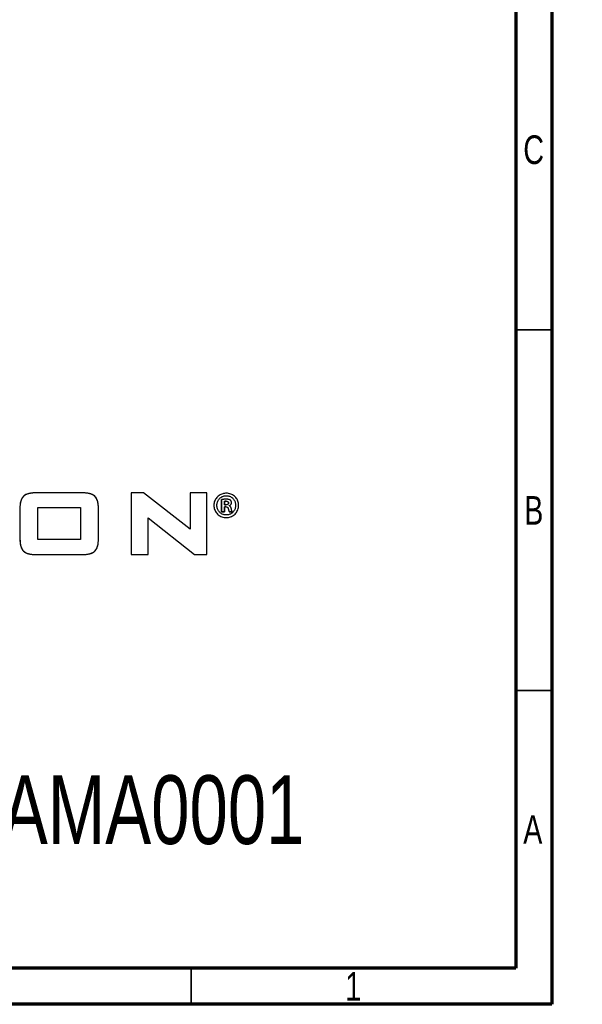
# Model space of a CAD drawing. Header units: millimetres. Extents: x 15 to 419, y 5 to 292.
# Tile 3 of 4: x 341 to 419, y 5 to 142. Entities that reach past the tile are written whole.
import ezdxf

# ---------------------------------------------------------------- set-up
doc = ezdxf.new("R2010")
doc.units = ezdxf.units.MM
doc.styles.add('SLDTEXTSTYLE0', font='TXT', dxfattribs={"width": 0.75})

msp = doc.modelspace()

# ---------------------------------------------------------------- linework, layer by layer
at = {"color": 7, "linetype": 'Continuous', "lineweight": 70}
for p, q in [((415, 292), (415, 5)), ((410, 287), (410, 10)), ((410, 10), (20, 10)), ((415, 5), (15, 5))]:
    msp.add_line(p, q, dxfattribs=at)
at = {"color": 7, "linetype": 'Continuous', "lineweight": 35}
for p, q in [((410, 98.5), (415, 98.5)), ((410, 48.5), (415, 48.5)), ((365, 10), (365, 5))]:
    msp.add_line(p, q, dxfattribs=at)
at = {"color": 7, "linetype": 'Continuous'}
for p, q in [((341.504, 75.092), (341.483, 75.05)), ((341.526, 75.133), (341.504, 75.092)), ((341.547, 75.17), (341.526, 75.133)), ((341.57, 75.207), (341.547, 75.17)), ((341.594, 75.243), (341.57, 75.207)), ((341.618, 75.278), (341.594, 75.243)), ((341.645, 75.313), (341.618, 75.278)), ((341.672, 75.347), (341.645, 75.313)), ((341.701, 75.379), (341.672, 75.347)), ((341.731, 75.411), (341.701, 75.379)), ((341.762, 75.441), (341.731, 75.411)), ((341.795, 75.471), (341.762, 75.441)), ((341.829, 75.499), (341.795, 75.471)), ((341.863, 75.526), (341.829, 75.499)), ((341.899, 75.552), (341.863, 75.526)), ((341.936, 75.576), (341.899, 75.552)), ((341.974, 75.6), (341.936, 75.576)), ((342.013, 75.622), (341.974, 75.6)), ((342.052, 75.644), (342.013, 75.622)), ((342.092, 75.664), (342.052, 75.644)), ((342.136, 75.684), (342.092, 75.664)), ((342.181, 75.703), (342.136, 75.684)), ((342.226, 75.721), (342.181, 75.703)), ((342.271, 75.738), (342.226, 75.721)), ((342.33, 75.757), (342.271, 75.738)), ((342.389, 75.775), (342.33, 75.757)), ((342.448, 75.792), (342.389, 75.775)), ((342.508, 75.807), (342.448, 75.792)), ((342.58, 75.823), (342.508, 75.807)), ((342.652, 75.838), (342.58, 75.823)), ((342.725, 75.851), (342.652, 75.838)), ((342.795, 75.862), (342.725, 75.851)), ((342.865, 75.872), (342.795, 75.862)), ((342.935, 75.881), (342.865, 75.872)), ((343.005, 75.888), (342.935, 75.881)), ((343.091, 75.896), (343.005, 75.888)), ((343.176, 75.902), (343.091, 75.896)), ((343.262, 75.907), (343.176, 75.902)), ((343.371, 75.911), (343.262, 75.907)), ((343.481, 75.913), (343.371, 75.911)), ((343.59, 75.914), (343.481, 75.913)), ((349.8, 75.914), (343.59, 75.914)), ((349.8, 75.914), (343.59, 75.914)), ((349.887, 75.914), (349.8, 75.914)), ((349.973, 75.912), (349.887, 75.914)), ((350.059, 75.91), (349.973, 75.912)), ((350.142, 75.906), (350.059, 75.91)), ((350.224, 75.902), (350.142, 75.906)), ((350.307, 75.896), (350.224, 75.902)), ((350.389, 75.888), (350.307, 75.896)), ((350.463, 75.881), (350.389, 75.888)), ((350.536, 75.871), (350.463, 75.881)), ((350.61, 75.861), (350.536, 75.871)), ((350.68, 75.85), (350.61, 75.861)), ((350.749, 75.837), (350.68, 75.85)), ((350.819, 75.823), (350.749, 75.837)), ((350.888, 75.807), (350.819, 75.823)), ((350.951, 75.791), (350.888, 75.807)), ((351.013, 75.774), (350.951, 75.791)), ((351.075, 75.755), (351.013, 75.774)), ((351.121, 75.739), (351.075, 75.755)), ((351.168, 75.722), (351.121, 75.739)), ((351.214, 75.704), (351.168, 75.722)), ((351.259, 75.684), (351.214, 75.704)), ((351.303, 75.664), (351.259, 75.684)), ((351.343, 75.644), (351.303, 75.664)), ((351.382, 75.623), (351.343, 75.644)), ((351.42, 75.601), (351.382, 75.623)), ((351.457, 75.578), (351.42, 75.601)), ((351.494, 75.553), (351.457, 75.578)), ((351.531, 75.527), (351.494, 75.553)), ((351.566, 75.499), (351.531, 75.527)), ((351.6, 75.471), (351.566, 75.499)), ((351.633, 75.441), (351.6, 75.471)), ((351.664, 75.411), (351.633, 75.441)), ((351.693, 75.38), (351.664, 75.411)), ((351.721, 75.348), (351.693, 75.38)), ((351.748, 75.314), (351.721, 75.348)), ((351.774, 75.28), (351.748, 75.314)), ((351.799, 75.244), (351.774, 75.28)), ((351.823, 75.207), (351.799, 75.244)), ((351.846, 75.17), (351.823, 75.207)), ((351.867, 75.132), (351.846, 75.17)), ((351.889, 75.091), (351.867, 75.132)), ((351.909, 75.05), (351.889, 75.091)), ((356.679, 75.914), (356.679, 67.344)), ((358.401, 75.914), (356.679, 75.914)), ((358.401, 75.914), (356.679, 75.914)), ((356.679, 75.914), (356.679, 67.344)), ((364.843, 70.889), (358.401, 75.914)), ((364.843, 70.889), (358.401, 75.914)), ((367.175, 75.914), (364.843, 75.914)), ((364.843, 75.914), (364.843, 70.889)), ((367.175, 75.914), (364.843, 75.914)), ((364.843, 75.914), (364.843, 70.889)), ((367.175, 67.344), (367.175, 75.914)), ((367.175, 67.344), (367.175, 75.914)), ((368.45, 75.147), (368.371, 75.028)), ((368.539, 75.259), (368.45, 75.147)), ((368.637, 75.363), (368.539, 75.259)), ((368.746, 75.46), (368.637, 75.363)), ((368.864, 75.548), (368.746, 75.46)), ((368.858, 75.037), (368.932, 75.122)), ((368.989, 75.626), (368.864, 75.548)), ((368.932, 75.122), (369.011, 75.198)), ((369.121, 75.693), (368.989, 75.626)), ((369.011, 75.198), (369.097, 75.268)), ((369.097, 75.268), (369.189, 75.33)), ((369.26, 75.749), (369.121, 75.693)), ((369.189, 75.33), (369.287, 75.383)), ((369.374, 75.785), (369.26, 75.749)), ((369.287, 75.383), (369.374, 75.422)), ((369.491, 75.814), (369.374, 75.785)), ((369.374, 75.422), (369.464, 75.455)), ((369.464, 75.455), (369.559, 75.481)), ((369.611, 75.834), (369.491, 75.814)), ((369.559, 75.481), (369.656, 75.499)), ((369.734, 75.847), (369.611, 75.834)), ((369.656, 75.499), (369.756, 75.511)), ((369.859, 75.851), (369.734, 75.847)), ((369.756, 75.511), (369.859, 75.515)), ((370.02, 75.844), (369.859, 75.851)), ((369.859, 75.515), (369.98, 75.509)), ((369.98, 75.509), (370.097, 75.493)), ((370.175, 75.824), (370.02, 75.844)), ((370.097, 75.493), (370.209, 75.468)), ((370.326, 75.791), (370.175, 75.824)), ((370.209, 75.468), (370.317, 75.432)), ((370.317, 75.432), (370.422, 75.387)), ((370.471, 75.746), (370.326, 75.791)), ((370.422, 75.387), (370.521, 75.332)), ((370.609, 75.688), (370.471, 75.746)), ((370.521, 75.332), (370.614, 75.27)), ((370.738, 75.622), (370.609, 75.688)), ((370.614, 75.27), (370.701, 75.199)), ((370.701, 75.199), (370.781, 75.121)), ((370.86, 75.545), (370.738, 75.622)), ((370.781, 75.121), (370.853, 75.037)), ((370.974, 75.458), (370.86, 75.545)), ((371.079, 75.363), (370.974, 75.458)), ((371.178, 75.257), (371.079, 75.363)), ((371.267, 75.143), (371.178, 75.257)), ((371.346, 75.022), (371.267, 75.143)), ((341.257, 73.91), (341.255, 73.832)), ((341.255, 73.832), (341.255, 73.754)), ((341.255, 73.754), (341.255, 69.525)), ((341.255, 73.754), (341.255, 69.525)), ((341.26, 73.989), (341.257, 73.91)), ((341.263, 74.063), (341.26, 73.989)), ((341.268, 74.138), (341.263, 74.063)), ((341.275, 74.212), (341.268, 74.138)), ((341.282, 74.286), (341.275, 74.212)), ((341.291, 74.355), (341.282, 74.286)), ((341.301, 74.423), (341.291, 74.355)), ((341.312, 74.49), (341.301, 74.423)), ((341.324, 74.555), (341.312, 74.49)), ((341.338, 74.619), (341.324, 74.555)), ((341.353, 74.682), (341.338, 74.619)), ((341.37, 74.745), (341.353, 74.682)), ((341.388, 74.804), (341.37, 74.745)), ((341.407, 74.862), (341.388, 74.804)), ((341.428, 74.92), (341.407, 74.862)), ((341.445, 74.964), (341.428, 74.92)), ((341.463, 75.007), (341.445, 74.964)), ((341.483, 75.05), (341.463, 75.007)), ((343.74, 73.89), (349.65, 73.89)), ((343.74, 69.443), (343.74, 73.89)), ((343.74, 69.443), (343.74, 73.89)), ((343.74, 73.89), (349.65, 73.89)), ((349.65, 73.89), (349.65, 69.443)), ((349.65, 73.89), (349.65, 69.443)), ((351.928, 75.008), (351.909, 75.05)), ((351.946, 74.966), (351.928, 75.008)), ((351.967, 74.911), (351.946, 74.966)), ((351.987, 74.856), (351.967, 74.911)), ((352.005, 74.8), (351.987, 74.856)), ((352.021, 74.744), (352.005, 74.8)), ((352.039, 74.678), (352.021, 74.744)), ((352.055, 74.612), (352.039, 74.678)), ((352.069, 74.545), (352.055, 74.612)), ((352.081, 74.48), (352.069, 74.545)), ((352.091, 74.416), (352.081, 74.48)), ((352.1, 74.351), (352.091, 74.416)), ((352.109, 74.286), (352.1, 74.351)), ((352.116, 74.209), (352.109, 74.286)), ((352.123, 74.131), (352.116, 74.209)), ((352.128, 74.053), (352.123, 74.131)), ((352.132, 73.953), (352.128, 74.053)), ((352.135, 73.854), (352.132, 73.953)), ((352.136, 73.754), (352.135, 73.854)), ((352.136, 69.525), (352.136, 73.754)), ((352.136, 69.525), (352.136, 73.754)), ((368.142, 74.332), (368.135, 74.178)), ((368.135, 74.178), (368.142, 74.024)), ((368.163, 74.482), (368.142, 74.332)), ((368.142, 74.024), (368.162, 73.873)), ((368.162, 73.873), (368.195, 73.728)), ((368.197, 74.628), (368.163, 74.482)), ((368.195, 73.728), (368.24, 73.587)), ((368.244, 74.768), (368.197, 74.628)), ((368.302, 74.903), (368.244, 74.768)), ((368.371, 75.028), (368.302, 74.903)), ((368.563, 74.178), (368.568, 74.298)), ((368.568, 74.055), (368.563, 74.178)), ((368.568, 74.298), (368.583, 74.415)), ((368.584, 73.934), (368.568, 74.055)), ((368.583, 74.415), (368.607, 74.529)), ((368.608, 73.818), (368.584, 73.934)), ((368.607, 74.529), (368.639, 74.639)), ((368.642, 73.706), (368.608, 73.818)), ((368.639, 74.639), (368.682, 74.746)), ((368.682, 74.746), (368.732, 74.849)), ((368.732, 74.849), (368.791, 74.946)), ((368.791, 74.946), (368.858, 75.037)), ((369.244, 74.981), (369.206, 74.974)), ((369.206, 73.301), (369.206, 74.974)), ((369.206, 74.974), (369.206, 73.301)), ((369.284, 74.988), (369.244, 74.981)), ((369.327, 74.994), (369.284, 74.988)), ((369.372, 75), (369.327, 74.994)), ((369.419, 75.005), (369.372, 75)), ((369.469, 75.01), (369.419, 75.005)), ((369.521, 75.014), (369.469, 75.01)), ((369.57, 75.017), (369.521, 75.014)), ((369.622, 75.02), (369.57, 75.017)), ((369.777, 73.974), (369.594, 73.974)), ((369.594, 73.974), (369.594, 73.301)), ((369.594, 73.301), (369.594, 73.974)), ((369.604, 74.729), (369.615, 74.732)), ((369.604, 74.729), (369.604, 74.25)), ((369.604, 74.25), (369.604, 74.729)), ((369.604, 74.25), (369.788, 74.25)), ((369.788, 74.25), (369.604, 74.25)), ((369.615, 74.732), (369.628, 74.734)), ((369.676, 75.022), (369.622, 75.02)), ((369.628, 74.734), (369.643, 74.737)), ((369.643, 74.737), (369.658, 74.739)), ((369.658, 74.739), (369.676, 74.742)), ((369.731, 75.024), (369.676, 75.022)), ((369.676, 74.742), (369.695, 74.744)), ((369.695, 74.744), (369.717, 74.746)), ((369.717, 74.746), (369.74, 74.747)), ((369.789, 75.025), (369.731, 75.024)), ((369.74, 74.747), (369.764, 74.748)), ((369.764, 74.748), (369.79, 74.749)), ((369.777, 73.974), (369.808, 73.974)), ((369.823, 74.25), (369.788, 74.25)), ((369.849, 75.025), (369.789, 75.025)), ((369.79, 74.749), (369.818, 74.749)), ((369.808, 73.974), (369.836, 73.972)), ((369.818, 74.749), (369.846, 74.749)), ((369.858, 74.252), (369.823, 74.25)), ((369.836, 73.972), (369.864, 73.969)), ((369.846, 74.749), (369.873, 74.748)), ((369.89, 75.025), (369.849, 75.025)), ((369.891, 74.256), (369.858, 74.252)), ((369.864, 73.969), (369.889, 73.965)), ((369.873, 74.748), (369.898, 74.745)), ((369.889, 73.965), (369.914, 73.959)), ((369.93, 75.024), (369.89, 75.025)), ((369.924, 74.261), (369.891, 74.256)), ((369.898, 74.745), (369.922, 74.742)), ((369.914, 73.959), (369.937, 73.953)), ((369.922, 74.742), (369.946, 74.738)), ((369.955, 74.267), (369.924, 74.261)), ((369.967, 75.022), (369.93, 75.024)), ((369.937, 73.953), (369.959, 73.945)), ((369.946, 74.738), (369.969, 74.733)), ((369.978, 74.273), (369.955, 74.267)), ((369.959, 73.945), (369.979, 73.936)), ((370.003, 75.02), (369.967, 75.022)), ((369.969, 74.733), (369.991, 74.727)), ((370.001, 74.28), (369.978, 74.273)), ((369.979, 73.936), (369.998, 73.925)), ((369.991, 74.727), (370.012, 74.72)), ((369.998, 73.925), (370.016, 73.913)), ((370.022, 74.288), (370.001, 74.28)), ((370.037, 75.018), (370.003, 75.02)), ((370.012, 74.72), (370.031, 74.713)), ((370.016, 73.913), (370.032, 73.9)), ((370.043, 74.297), (370.022, 74.288)), ((370.031, 74.713), (370.049, 74.704)), ((370.032, 73.9), (370.047, 73.885)), ((370.069, 75.014), (370.037, 75.018)), ((370.062, 74.307), (370.043, 74.297)), ((370.047, 73.885), (370.061, 73.87)), ((370.049, 74.704), (370.066, 74.695)), ((370.061, 73.87), (370.073, 73.852)), ((370.079, 74.317), (370.062, 74.307)), ((370.066, 74.695), (370.085, 74.682)), ((370.1, 75.011), (370.069, 75.014)), ((370.073, 73.852), (370.085, 73.832)), ((370.094, 74.329), (370.079, 74.317)), ((370.085, 74.682), (370.101, 74.669)), ((370.085, 73.832), (370.095, 73.811)), ((370.109, 74.341), (370.094, 74.329)), ((370.095, 73.811), (370.104, 73.788)), ((370.132, 75.006), (370.1, 75.011)), ((370.101, 74.669), (370.117, 74.654)), ((370.104, 73.788), (370.112, 73.763)), ((370.122, 74.354), (370.109, 74.341)), ((370.112, 73.763), (370.119, 73.737)), ((370.117, 74.654), (370.13, 74.638)), ((370.119, 73.737), (370.124, 73.709)), ((370.134, 74.368), (370.122, 74.354)), ((370.13, 74.638), (370.141, 74.622)), ((370.162, 75.001), (370.132, 75.006)), ((370.145, 74.383), (370.134, 74.368)), ((370.141, 74.622), (370.15, 74.606)), ((370.154, 74.399), (370.145, 74.383)), ((370.15, 74.606), (370.158, 74.589)), ((370.161, 74.416), (370.154, 74.399)), ((370.158, 74.589), (370.164, 74.571)), ((370.167, 74.434), (370.161, 74.416)), ((370.191, 74.995), (370.162, 75.001)), ((370.164, 74.571), (370.169, 74.553)), ((370.172, 74.453), (370.167, 74.434)), ((370.169, 74.553), (370.172, 74.534)), ((370.172, 74.534), (370.174, 74.515)), ((370.174, 74.473), (370.172, 74.453)), ((370.174, 74.515), (370.175, 74.494)), ((370.175, 74.494), (370.174, 74.473)), ((370.218, 74.989), (370.191, 74.995)), ((370.244, 74.982), (370.218, 74.989)), ((370.275, 74.973), (370.244, 74.982)), ((370.247, 74.148), (370.276, 74.157)), ((370.247, 74.148), (370.247, 74.127)), ((370.247, 74.127), (370.247, 74.148)), ((370.272, 74.117), (370.247, 74.127)), ((370.295, 74.106), (370.272, 74.117)), ((370.304, 74.963), (370.275, 74.973)), ((370.276, 74.157), (370.304, 74.168)), ((370.318, 74.094), (370.295, 74.106)), ((370.332, 74.952), (370.304, 74.963)), ((370.304, 74.168), (370.331, 74.179)), ((370.34, 74.08), (370.318, 74.094)), ((370.331, 74.179), (370.358, 74.192)), ((370.358, 74.941), (370.332, 74.952)), ((370.36, 74.066), (370.34, 74.08)), ((370.383, 74.928), (370.358, 74.941)), ((370.358, 74.192), (370.383, 74.206)), ((370.38, 74.05), (370.36, 74.066)), ((370.398, 74.034), (370.38, 74.05)), ((370.407, 74.916), (370.383, 74.928)), ((370.383, 74.206), (370.408, 74.221)), ((370.414, 74.017), (370.398, 74.034)), ((370.43, 74.903), (370.407, 74.916)), ((370.408, 74.221), (370.431, 74.237)), ((370.43, 73.999), (370.414, 74.017)), ((370.447, 74.888), (370.43, 74.903)), ((370.445, 73.98), (370.43, 73.999)), ((370.431, 74.237), (370.453, 74.254)), ((370.459, 73.96), (370.445, 73.98)), ((370.464, 74.873), (370.447, 74.888)), ((370.453, 74.254), (370.473, 74.272)), ((370.472, 73.938), (370.459, 73.96)), ((370.48, 74.856), (370.464, 74.873)), ((370.485, 73.915), (370.472, 73.938)), ((370.473, 74.272), (370.493, 74.291)), ((370.495, 74.838), (370.48, 74.856)), ((370.497, 73.891), (370.485, 73.915)), ((370.493, 74.291), (370.51, 74.311)), ((370.509, 74.818), (370.495, 74.838)), ((370.508, 73.865), (370.497, 73.891)), ((370.518, 73.838), (370.508, 73.865)), ((370.522, 74.798), (370.509, 74.818)), ((370.51, 74.311), (370.526, 74.332)), ((370.528, 73.811), (370.518, 73.838)), ((370.535, 74.776), (370.522, 74.798)), ((370.526, 74.332), (370.541, 74.353)), ((370.537, 73.781), (370.528, 73.811)), ((370.546, 74.754), (370.535, 74.776)), ((370.545, 73.751), (370.537, 73.781)), ((370.541, 74.353), (370.554, 74.376)), ((370.553, 73.719), (370.545, 73.751)), ((370.556, 74.73), (370.546, 74.754)), ((370.559, 73.686), (370.553, 73.719)), ((370.554, 74.376), (370.564, 74.397)), ((370.566, 74.705), (370.556, 74.73)), ((370.564, 74.397), (370.573, 74.418)), ((370.574, 74.679), (370.566, 74.705)), ((370.573, 74.418), (370.58, 74.441)), ((370.581, 74.652), (370.574, 74.679)), ((370.58, 74.441), (370.586, 74.464)), ((370.586, 74.624), (370.581, 74.652)), ((370.59, 74.595), (370.586, 74.624)), ((370.586, 74.464), (370.59, 74.487)), ((370.593, 74.566), (370.59, 74.595)), ((370.59, 74.487), (370.593, 74.511)), ((370.593, 74.535), (370.593, 74.566)), ((370.593, 74.511), (370.593, 74.535)), ((370.853, 75.037), (370.918, 74.947)), ((370.918, 74.947), (370.975, 74.851)), ((370.975, 74.851), (371.025, 74.75)), ((371.025, 74.75), (371.067, 74.642)), ((371.067, 74.642), (371.1, 74.529)), ((371.102, 73.818), (371.07, 73.709)), ((371.1, 74.529), (371.124, 74.412)), ((371.125, 73.931), (371.102, 73.818)), ((371.124, 74.412), (371.139, 74.292)), ((371.139, 74.048), (371.125, 73.931)), ((371.139, 74.292), (371.144, 74.168)), ((371.144, 74.168), (371.139, 74.048)), ((371.414, 74.893), (371.346, 75.022)), ((371.47, 74.758), (371.414, 74.893)), ((371.467, 73.577), (371.512, 73.72)), ((371.514, 74.62), (371.47, 74.758)), ((371.512, 73.72), (371.546, 73.868)), ((371.546, 74.477), (371.514, 74.62)), ((371.566, 74.33), (371.546, 74.477)), ((371.546, 73.868), (371.566, 74.021)), ((371.573, 74.178), (371.566, 74.33)), ((371.566, 74.021), (371.573, 74.178)), ((359.01, 67.344), (359.01, 72.446)), ((359.01, 72.446), (365.441, 67.344)), ((359.01, 67.344), (359.01, 72.446)), ((359.01, 72.446), (365.441, 67.344)), ((368.24, 73.587), (368.298, 73.451)), ((368.298, 73.451), (368.367, 73.32)), ((368.367, 73.32), (368.447, 73.198)), ((368.447, 73.198), (368.537, 73.082)), ((368.537, 73.082), (368.637, 72.976)), ((368.637, 72.976), (368.744, 72.879)), ((368.685, 73.598), (368.642, 73.706)), ((368.736, 73.498), (368.685, 73.598)), ((368.794, 73.403), (368.736, 73.498)), ((368.744, 72.879), (368.859, 72.792)), ((368.86, 73.314), (368.794, 73.403)), ((368.859, 72.792), (368.982, 72.715)), ((368.933, 73.231), (368.86, 73.314)), ((369.015, 73.153), (368.933, 73.231)), ((368.982, 72.715), (369.112, 72.648)), ((369.103, 73.083), (369.015, 73.153)), ((369.197, 73.021), (369.103, 73.083)), ((369.112, 72.648), (369.25, 72.591)), ((369.298, 72.968), (369.197, 73.021)), ((369.594, 73.301), (369.206, 73.301)), ((369.206, 73.301), (369.594, 73.301)), ((369.25, 72.591), (369.395, 72.545)), ((369.404, 72.923), (369.298, 72.968)), ((369.395, 72.545), (369.545, 72.512)), ((369.491, 72.894), (369.404, 72.923)), ((369.582, 72.872), (369.491, 72.894)), ((369.545, 72.512), (369.7, 72.492)), ((369.675, 72.855), (369.582, 72.872)), ((369.771, 72.845), (369.675, 72.855)), ((369.7, 72.492), (369.859, 72.485)), ((369.869, 72.842), (369.771, 72.845)), ((369.859, 72.485), (370.017, 72.491)), ((369.971, 72.846), (369.869, 72.842)), ((370.069, 72.857), (369.971, 72.846)), ((370.017, 72.491), (370.17, 72.511)), ((370.165, 72.875), (370.069, 72.857)), ((370.124, 73.709), (370.135, 73.667)), ((370.135, 73.667), (370.145, 73.626)), ((370.145, 73.626), (370.155, 73.587)), ((370.155, 73.587), (370.165, 73.55)), ((370.165, 73.55), (370.174, 73.515)), ((370.258, 72.901), (370.165, 72.875)), ((370.17, 72.511), (370.318, 72.543)), ((370.174, 73.515), (370.183, 73.481)), ((370.183, 73.481), (370.191, 73.454)), ((370.191, 73.454), (370.198, 73.429)), ((370.198, 73.429), (370.206, 73.406)), ((370.206, 73.406), (370.214, 73.384)), ((370.214, 73.384), (370.22, 73.367)), ((370.22, 73.367), (370.227, 73.351)), ((370.227, 73.351), (370.234, 73.336)), ((370.234, 73.336), (370.241, 73.323)), ((370.241, 73.323), (370.249, 73.311)), ((370.249, 73.311), (370.257, 73.301)), ((370.675, 73.301), (370.257, 73.301)), ((370.257, 73.301), (370.675, 73.301)), ((370.347, 72.933), (370.258, 72.901)), ((370.318, 72.543), (370.46, 72.587)), ((370.433, 72.971), (370.347, 72.933)), ((370.529, 73.024), (370.433, 72.971)), ((370.46, 72.587), (370.599, 72.644)), ((370.619, 73.085), (370.529, 73.024)), ((370.566, 73.654), (370.559, 73.686)), ((370.572, 73.624), (370.566, 73.654)), ((370.578, 73.596), (370.572, 73.624)), ((370.584, 73.57), (370.578, 73.596)), ((370.59, 73.544), (370.584, 73.57)), ((370.596, 73.521), (370.59, 73.544)), ((370.602, 73.497), (370.596, 73.521)), ((370.599, 72.644), (370.731, 72.711)), ((370.607, 73.474), (370.602, 73.497)), ((370.613, 73.453), (370.607, 73.474)), ((370.619, 73.433), (370.613, 73.453)), ((370.625, 73.415), (370.619, 73.433)), ((370.704, 73.154), (370.619, 73.085)), ((370.632, 73.394), (370.625, 73.415)), ((370.639, 73.374), (370.632, 73.394)), ((370.646, 73.357), (370.639, 73.374)), ((370.653, 73.341), (370.646, 73.357)), ((370.66, 73.326), (370.653, 73.341)), ((370.667, 73.313), (370.66, 73.326)), ((370.675, 73.301), (370.667, 73.313)), ((370.782, 73.229), (370.704, 73.154)), ((370.731, 72.711), (370.855, 72.789)), ((370.855, 73.313), (370.782, 73.229)), ((370.92, 73.404), (370.855, 73.313)), ((370.855, 72.789), (370.972, 72.878)), ((370.978, 73.5), (370.92, 73.404)), ((370.972, 72.878), (371.079, 72.976)), ((371.028, 73.602), (370.978, 73.5)), ((371.07, 73.709), (371.028, 73.602)), ((371.079, 72.976), (371.176, 73.08)), ((371.176, 73.08), (371.264, 73.193)), ((371.264, 73.193), (371.342, 73.314)), ((371.342, 73.314), (371.409, 73.441)), ((371.409, 73.441), (371.467, 73.577)), ((341.255, 69.525), (341.256, 69.424)), ((341.256, 69.424), (341.258, 69.323)), ((341.258, 69.323), (341.263, 69.223)), ((341.263, 69.223), (341.268, 69.144)), ((341.268, 69.144), (341.274, 69.065)), ((341.274, 69.065), (341.282, 68.986)), ((341.282, 68.986), (341.29, 68.92)), ((341.29, 68.92), (341.3, 68.855)), ((341.3, 68.855), (341.31, 68.789)), ((341.31, 68.789), (341.322, 68.724)), ((341.322, 68.724), (341.337, 68.657)), ((341.337, 68.657), (341.353, 68.589)), ((341.353, 68.589), (341.37, 68.522)), ((341.37, 68.522), (341.387, 68.465)), ((341.387, 68.465), (341.405, 68.409)), ((341.405, 68.409), (341.424, 68.353)), ((341.424, 68.353), (341.446, 68.298)), ((341.446, 68.298), (341.464, 68.256)), ((341.464, 68.256), (341.483, 68.214)), ((349.65, 69.443), (343.74, 69.443)), ((349.65, 69.443), (343.74, 69.443)), ((351.905, 68.214), (351.925, 68.257)), ((351.925, 68.257), (351.943, 68.3)), ((351.943, 68.3), (351.961, 68.344)), ((351.961, 68.344), (351.982, 68.403)), ((351.982, 68.403), (352.001, 68.462)), ((352.001, 68.462), (352.019, 68.521)), ((352.019, 68.521), (352.036, 68.585)), ((352.036, 68.585), (352.052, 68.65)), ((352.052, 68.65), (352.065, 68.715)), ((352.065, 68.715), (352.078, 68.78)), ((352.078, 68.78), (352.089, 68.848)), ((352.089, 68.848), (352.099, 68.917)), ((352.099, 68.917), (352.108, 68.986)), ((352.108, 68.986), (352.116, 69.061)), ((352.116, 69.061), (352.122, 69.136)), ((352.122, 69.136), (352.127, 69.212)), ((352.127, 69.212), (352.131, 69.287)), ((352.131, 69.287), (352.134, 69.366)), ((352.134, 69.366), (352.135, 69.446)), ((352.135, 69.446), (352.136, 69.525)), ((341.483, 68.214), (341.504, 68.172)), ((341.504, 68.172), (341.525, 68.131)), ((341.525, 68.131), (341.547, 68.092)), ((341.547, 68.092), (341.57, 68.055)), ((341.57, 68.055), (341.594, 68.018)), ((341.594, 68.018), (341.619, 67.982)), ((341.619, 67.982), (341.646, 67.947)), ((341.646, 67.947), (341.673, 67.913)), ((341.673, 67.913), (341.701, 67.881)), ((341.701, 67.881), (341.731, 67.849)), ((341.731, 67.849), (341.762, 67.819)), ((341.762, 67.819), (341.795, 67.789)), ((341.795, 67.789), (341.829, 67.76)), ((341.829, 67.76), (341.864, 67.733)), ((341.864, 67.733), (341.901, 67.707)), ((341.901, 67.707), (341.938, 67.682)), ((341.938, 67.682), (341.975, 67.659)), ((341.975, 67.659), (342.013, 67.637)), ((342.013, 67.637), (342.052, 67.616)), ((342.052, 67.616), (342.092, 67.596)), ((342.092, 67.596), (342.136, 67.575)), ((342.136, 67.575), (342.182, 67.555)), ((342.182, 67.555), (342.228, 67.537)), ((342.228, 67.537), (342.274, 67.52)), ((342.274, 67.52), (342.321, 67.504)), ((342.321, 67.504), (342.382, 67.485)), ((342.382, 67.485), (342.444, 67.467)), ((342.444, 67.467), (342.507, 67.451)), ((342.507, 67.451), (342.576, 67.435)), ((342.576, 67.435), (342.645, 67.421)), ((342.645, 67.421), (342.714, 67.408)), ((342.714, 67.408), (342.784, 67.397)), ((342.784, 67.397), (342.857, 67.387)), ((342.857, 67.387), (342.931, 67.378)), ((342.931, 67.378), (343.004, 67.37)), ((343.004, 67.37), (343.086, 67.362)), ((343.086, 67.362), (343.168, 67.356)), ((343.168, 67.356), (343.25, 67.352)), ((343.25, 67.352), (343.332, 67.348)), ((343.332, 67.348), (343.418, 67.345)), ((343.418, 67.345), (343.504, 67.344)), ((343.504, 67.344), (343.59, 67.343)), ((343.59, 67.343), (349.8, 67.343)), ((343.59, 67.343), (349.8, 67.343)), ((349.8, 67.343), (349.909, 67.344)), ((349.909, 67.344), (350.017, 67.347)), ((350.017, 67.347), (350.126, 67.351)), ((350.126, 67.351), (350.211, 67.356)), ((350.211, 67.356), (350.296, 67.362)), ((350.296, 67.362), (350.381, 67.37)), ((350.381, 67.37), (350.451, 67.377)), ((350.451, 67.377), (350.521, 67.386)), ((350.521, 67.386), (350.591, 67.396)), ((350.591, 67.396), (350.661, 67.407)), ((350.661, 67.407), (350.733, 67.42)), ((350.733, 67.42), (350.805, 67.434)), ((350.805, 67.434), (350.877, 67.451)), ((350.877, 67.451), (350.937, 67.466)), ((350.937, 67.466), (350.996, 67.483)), ((350.996, 67.483), (351.055, 67.501)), ((351.055, 67.501), (351.113, 67.521)), ((351.113, 67.521), (351.159, 67.538)), ((351.159, 67.538), (351.204, 67.556)), ((351.204, 67.556), (351.248, 67.575)), ((351.248, 67.575), (351.292, 67.595)), ((351.292, 67.595), (351.332, 67.616)), ((351.332, 67.616), (351.371, 67.637)), ((351.371, 67.637), (351.41, 67.66)), ((351.41, 67.66), (351.448, 67.683)), ((351.448, 67.683), (351.486, 67.708)), ((351.486, 67.708), (351.522, 67.734)), ((351.522, 67.734), (351.556, 67.761)), ((351.556, 67.761), (351.59, 67.789)), ((351.59, 67.789), (351.623, 67.818)), ((351.623, 67.818), (351.654, 67.849)), ((351.654, 67.849), (351.684, 67.881)), ((351.684, 67.881), (351.713, 67.914)), ((351.713, 67.914), (351.741, 67.948)), ((351.741, 67.948), (351.768, 67.983)), ((351.768, 67.983), (351.793, 68.019)), ((351.793, 68.019), (351.817, 68.055)), ((351.817, 68.055), (351.84, 68.092)), ((351.84, 68.092), (351.861, 68.129)), ((351.861, 68.129), (351.884, 68.171)), ((351.884, 68.171), (351.905, 68.214)), ((356.679, 67.344), (359.01, 67.344)), ((356.679, 67.344), (359.01, 67.344)), ((365.441, 67.344), (367.175, 67.344)), ((365.441, 67.344), (367.175, 67.344))]:
    msp.add_line(p, q, dxfattribs=at)
for points, knots in [([(341.526, 75.133), (341.428, 74.92), (341.37, 74.745), (341.388, 74.804), (341.37, 74.745)], [0, 0, 0, 0, 0.5595634, 1, 1, 1, 1]), ([(341.762, 75.441), (341.618, 75.278), (341.526, 75.133), (341.555, 75.182), (341.526, 75.133)], [0, 0, 0, 0, 0.5591921, 1, 1, 1, 1]), ([(342.092, 75.664), (341.899, 75.552), (341.762, 75.441), (341.807, 75.48), (341.762, 75.441)], [0, 0, 0, 0, 0.5604287, 1, 1, 1, 1]), ([(342.508, 75.807), (342.271, 75.738), (342.092, 75.664), (342.151, 75.69), (342.092, 75.664)], [0, 0, 0, 0, 0.56036917, 1, 1, 1, 1]), ([(343.005, 75.888), (342.725, 75.851), (342.508, 75.807), (342.58, 75.823), (342.508, 75.807)], [0, 0, 0, 0, 0.5601754, 1, 1, 1, 1]), ([(343.59, 75.914), (343.262, 75.907), (343.005, 75.888), (343.091, 75.895), (343.005, 75.888)], [0, 0, 0, 0, 0.5598882, 1, 1, 1, 1]), ([(350.389, 75.888), (350.059, 75.91), (349.8, 75.914), (349.887, 75.914), (349.8, 75.914)], [0, 0, 0, 0, 0.5598953, 1, 1, 1, 1]), ([(350.888, 75.807), (350.61, 75.861), (350.389, 75.888), (350.463, 75.88), (350.389, 75.888)], [0, 0, 0, 0, 0.5601188, 1, 1, 1, 1]), ([(351.303, 75.664), (351.075, 75.755), (350.888, 75.807), (350.951, 75.791), (350.888, 75.807)], [0, 0, 0, 0, 0.5591197, 1, 1, 1, 1]), ([(351.633, 75.441), (351.457, 75.578), (351.303, 75.664), (351.356, 75.637), (351.303, 75.664)], [0, 0, 0, 0, 0.55918555, 1, 1, 1, 1]), ([(351.867, 75.132), (351.748, 75.314), (351.633, 75.441), (351.673, 75.4), (351.633, 75.441)], [0, 0, 0, 0, 0.5610985, 1, 1, 1, 1]), ([(352.021, 74.744), (351.946, 74.966), (351.867, 75.132), (351.895, 75.077), (351.867, 75.132)], [0, 0, 0, 0, 0.5599232, 1, 1, 1, 1]), ([(341.282, 74.286), (341.26, 73.989), (341.255, 73.754), (341.256, 73.832), (341.255, 73.754)], [0, 0, 0, 0, 0.5601434, 1, 1, 1, 1]), ([(341.37, 74.745), (341.312, 74.49), (341.282, 74.286), (341.291, 74.355), (341.282, 74.286)], [0, 0, 0, 0, 0.5590719, 1, 1, 1, 1]), ([(352.108, 74.286), (352.069, 74.545), (352.021, 74.744), (352.038, 74.678), (352.021, 74.744)], [0, 0, 0, 0, 0.5603182, 1, 1, 1, 1]), ([(352.136, 73.754), (352.128, 74.053), (352.109, 74.286), (352.116, 74.209), (352.109, 74.286)], [0, 0, 0, 0, 0.5598751, 1, 1, 1, 1]), ([(369.818, 74.749), (369.676, 74.742), (369.604, 74.729), (369.628, 74.734), (369.604, 74.729)], [0, 0, 0, 0, 0.6622353, 1, 1, 1, 1]), ([(341.255, 69.525), (341.263, 69.223), (341.282, 68.986), (341.275, 69.065), (341.282, 68.986)], [0, 0, 0, 0, 0.55985115, 1, 1, 1, 1]), ([(341.282, 68.986), (341.322, 68.724), (341.37, 68.522), (341.353, 68.589), (341.37, 68.522)], [0, 0, 0, 0, 0.5601482, 1, 1, 1, 1]), ([(341.37, 68.522), (341.446, 68.298), (341.525, 68.131), (341.497, 68.186), (341.525, 68.131)], [0, 0, 0, 0, 0.5603967, 1, 1, 1, 1]), ([(351.861, 68.129), (351.961, 68.344), (352.019, 68.521), (352.001, 68.462), (352.019, 68.521)], [0, 0, 0, 0, 0.5599561, 1, 1, 1, 1]), ([(352.019, 68.521), (352.078, 68.78), (352.108, 68.986), (352.099, 68.917), (352.108, 68.986)], [0, 0, 0, 0, 0.559823, 1, 1, 1, 1]), ([(352.107, 68.986), (352.131, 69.287), (352.136, 69.525), (352.135, 69.446), (352.136, 69.525)], [0, 0, 0, 0, 0.5601543, 1, 1, 1, 1]), ([(341.525, 68.131), (341.646, 67.947), (341.762, 67.819), (341.721, 67.86), (341.762, 67.819)], [0, 0, 0, 0, 0.5614079, 1, 1, 1, 1]), ([(341.761, 67.819), (341.938, 67.682), (342.092, 67.596), (342.039, 67.623), (342.092, 67.596)], [0, 0, 0, 0, 0.5593445, 1, 1, 1, 1]), ([(342.091, 67.596), (342.321, 67.504), (342.507, 67.451), (342.444, 67.467), (342.507, 67.451)], [0, 0, 0, 0, 0.56048035, 1, 1, 1, 1]), ([(342.507, 67.451), (342.784, 67.397), (343.004, 67.37), (342.931, 67.378), (343.004, 67.37)], [0, 0, 0, 0, 0.5597317, 1, 1, 1, 1]), ([(343.004, 67.37), (343.332, 67.348), (343.59, 67.343), (343.504, 67.344), (343.59, 67.343)], [0, 0, 0, 0, 0.5605478, 1, 1, 1, 1]), ([(349.8, 67.343), (350.126, 67.351), (350.381, 67.37), (350.296, 67.363), (350.381, 67.37)], [0, 0, 0, 0, 0.5600462, 1, 1, 1, 1]), ([(350.381, 67.37), (350.661, 67.407), (350.877, 67.451), (350.805, 67.435), (350.877, 67.451)], [0, 0, 0, 0, 0.5602738, 1, 1, 1, 1]), ([(350.877, 67.451), (351.113, 67.521), (351.292, 67.595), (351.233, 67.569), (351.292, 67.595)], [0, 0, 0, 0, 0.5607176, 1, 1, 1, 1]), ([(351.292, 67.595), (351.486, 67.708), (351.623, 67.818), (351.578, 67.78), (351.623, 67.818)], [0, 0, 0, 0, 0.561139, 1, 1, 1, 1]), ([(351.622, 67.818), (351.768, 67.983), (351.861, 68.129), (351.832, 68.079), (351.861, 68.129)], [0, 0, 0, 0, 0.5595891, 1, 1, 1, 1])]:
    msp.add_open_spline(points, degree=3, knots=knots, dxfattribs=at)

# ---------------------------------------------------------------- texts
at = {"color": 7, "linetype": 'Continuous', "lineweight": 0, "attachment_point": 2, "style": 'SLDTEXTSTYLE0'}
for s, insert, char_height in [('C', (412.459, 125.471), 3.969), ('B', (412.471, 75.471), 3.969), ('ICS00001_AIMI0010_IRMA0001_ITMA0001_IAMA0001', (261.481, 36.747), 9.525), ('A', (412.34, 31.221), 3.969), ('1', (387.46, 9.471), 3.969)]:
    msp.add_mtext(s, dxfattribs=dict(at, insert=insert, char_height=char_height))

doc.saveas('drawing.dxf')
